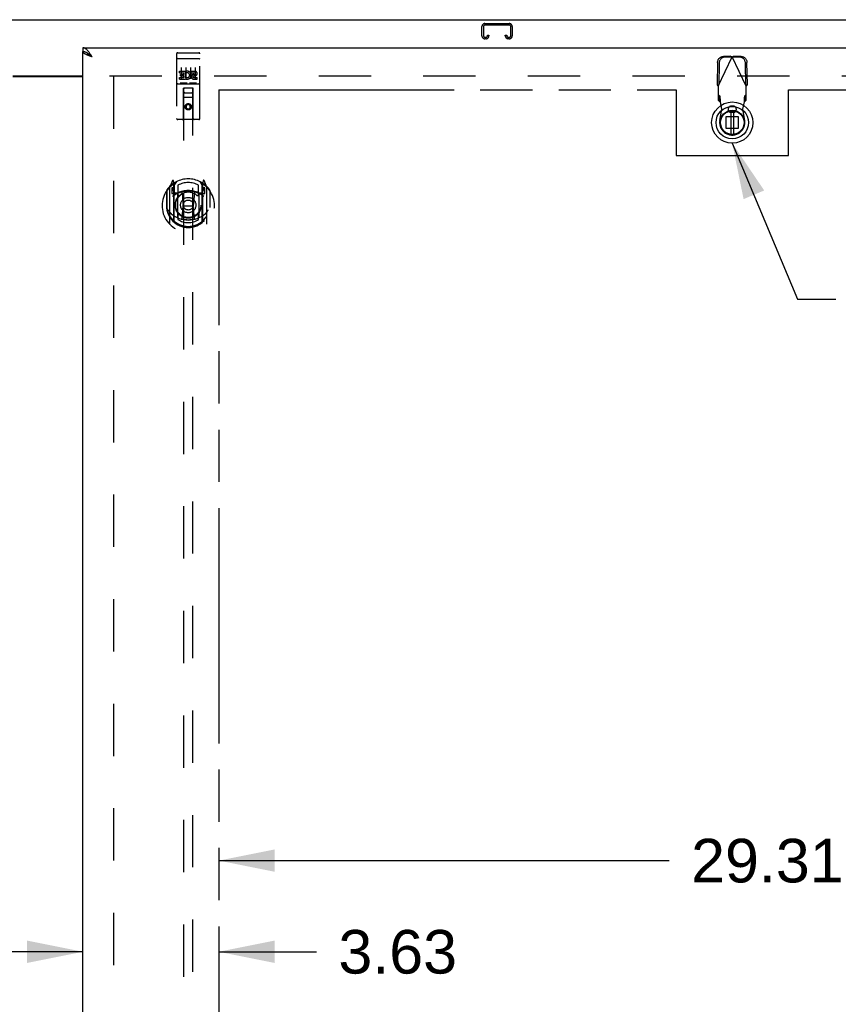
# Model space of a CAD drawing. Header units: inches. Extents: x 0 to 254, y 0 to 164.
# Tile 12 of 21: x 81 to 103, y 99 to 125. Entities that reach past the tile are written whole.
import ezdxf

# ---------------------------------------------------------------- set-up
doc = ezdxf.new("R2010")
doc.units = ezdxf.units.IN
doc.header["$LTSCALE"] = 13.971264
doc.header["$MEASUREMENT"] = 0
doc.linetypes.add('HIDDEN', pattern=[0.2, 0.1, -0.1])
doc.linetypes.add('PHANTOM', pattern=[0.8, 0.45, -0.05, 0.1, -0.05, 0.1, -0.05])
doc.layers.get('0').update_dxf_attribs({"linetype": 'CONTINUOUS'})
for name, color, linetype in [('02___PRT_ALL_AXES', 7, 'CONTINUOUS'), ('AVAILABLE_DOOR_SPACE', 7, 'CONTINUOUS'), ('DEFAULT_2', 8, 'HIDDEN'), ('DIMENSIONS', 7, 'CONTINUOUS')]:
    doc.layers.add(name, color=color, linetype=linetype)
doc.styles.get("Standard").update_dxf_attribs({"font": 'arial.ttf'})
doc.dimstyles.new('DIMSTYLE_2', dxfattribs={"dimtxt": 1.165517, "dimasz": 1.494253, "dimexe": 0.09, "dimexo": 0.07, "dimgap": 0.039, "dimtad": 0, "dimtih": 1, "dimtoh": 1, "dimzin": 4, "dimdsep": 46, "dimtxsty": 'Standard', "dimblk": '_FILLED', "dimblk1": '_FILLED', "dimblk2": '_FILLED', "dimcen": 0.09, "dimazin": 1, "dimtfac": 1, "dimtdec": 3, "dimtofl": 0, "dimtmove": 0, "dimatfit": 3, "dimldrblk": '_FILLED', "dimfxl": 1, "dimtolj": 1, "dimtzin": 4, "dimarcsym": 0})
doc.dimstyles.get("Standard").update_dxf_attribs({"dimtxt": 1.270115, "dimasz": 1.494253, "dimexe": 0.09, "dimexo": 0.07, "dimgap": 0.09, "dimtad": 0, "dimtih": 1, "dimtoh": 1, "dimdec": 3, "dimzin": 4, "dimdsep": 46, "dimtxsty": 'Standard', "dimblk": '_FILLED', "dimblk1": '_FILLED', "dimblk2": '_FILLED', "dimcen": 0.09, "dimadec": 3, "dimazin": 1, "dimtp": 0.001, "dimtm": 0.001, "dimtfac": 1, "dimtdec": 3, "dimtofl": 0, "dimtmove": 0, "dimatfit": 3, "dimldrblk": '_FILLED', "dimfxl": 1, "dimtolj": 1, "dimtzin": 4, "dimarcsym": 0})

# ---------------------------------------------------------------- blocks, each defined once
blk = doc.blocks.new('_FILLED')
at = {"color": 0, "linetype": 'ByBlock'}
blk.add_solid([(0, 0), (-1, 0.2), (-1, -0.2)], dxfattribs=at)
blk = doc.blocks.new('*D7')
at = {"layer": 'DIMENSIONS', "color": 2, "linetype": 'Continuous'}
for p, q in [((86.68, 102.675), (98.717, 102.675)), ((115.992, 102.675), (103.955, 102.675))]:
    blk.add_line(p, q, dxfattribs=at)
at = {"layer": 'DIMENSIONS', "color": 2, "linetype": 'Continuous', "xscale": 1.4942528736, "yscale": 1.4942528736, "zscale": 1.4942528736, "rotation": 180}
blk.add_blockref('_FILLED', (86.68, 102.675), dxfattribs=at)
at = {"layer": 'DIMENSIONS', "color": 2, "linetype": 'Continuous', "xscale": 1.4942528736, "yscale": 1.4942528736, "zscale": 1.4942528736}
blk.add_blockref('_FILLED', (115.992, 102.675), dxfattribs=at)
at = {"layer": 'DIMENSIONS', "color": 2, "linetype": 'Continuous', "insert": (101.336, 103.257), "char_height": 1.1655, "width": 4.07281, "attachment_point": 2, "line_spacing_factor": 0.9}
blk.add_mtext('29.31', dxfattribs=at)
blk = doc.blocks.new('*D10')
at = {"layer": 'DIMENSIONS', "color": 2, "linetype": 'Continuous'}
for p, q in [((77.555, 96.447), (74.909, 96.447)), ((81.18, 96.447), (84.168, 96.447))]:
    blk.add_line(p, q, dxfattribs=at)
at = {"layer": 'DIMENSIONS', "color": 2, "linetype": 'Continuous', "xscale": 1.4942528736, "yscale": 1.4942528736, "zscale": 1.4942528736}
blk.add_blockref('_FILLED', (77.555, 96.447), dxfattribs=at)
at = {"layer": 'DIMENSIONS', "color": 2, "linetype": 'Continuous', "xscale": 1.4942528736, "yscale": 1.4942528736, "zscale": 1.4942528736, "rotation": 180}
blk.add_blockref('_FILLED', (81.18, 96.447), dxfattribs=at)
at = {"layer": 'DIMENSIONS', "color": 2, "linetype": 'Continuous', "insert": (74.326, 97.03), "char_height": 1.1655, "width": 3.16726, "attachment_point": 3, "line_spacing_factor": 0.9}
blk.add_mtext('3.63', dxfattribs=at)
blk = doc.blocks.new('*D18')
at = {"layer": 'DIMENSIONS', "color": 2, "linetype": 'Continuous'}
for p, q in [((83.055, 100.238), (80.066, 100.238)), ((86.68, 100.238), (89.295, 100.238))]:
    blk.add_line(p, q, dxfattribs=at)
at = {"layer": 'DIMENSIONS', "color": 2, "linetype": 'Continuous', "xscale": 1.4942528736, "yscale": 1.4942528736, "zscale": 1.4942528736}
blk.add_blockref('_FILLED', (83.055, 100.238), dxfattribs=at)
at = {"layer": 'DIMENSIONS', "color": 2, "linetype": 'Continuous', "xscale": 1.4942528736, "yscale": 1.4942528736, "zscale": 1.4942528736, "rotation": 180}
blk.add_blockref('_FILLED', (86.68, 100.238), dxfattribs=at)
at = {"layer": 'DIMENSIONS', "color": 2, "linetype": 'Continuous', "insert": (89.878, 100.821), "char_height": 1.1655, "width": 3.16726, "attachment_point": 1, "line_spacing_factor": 0.9}
blk.add_mtext('3.63', dxfattribs=at)

msp = doc.modelspace()

# ---------------------------------------------------------------- linework, layer by layer
at = {"color": 7, "linetype": 'Continuous'}
for p, q in [((46.169, 125.147), (118.065, 125.147)), ((83.055, 124.397), (83.055, 124.293)), ((83.178, 124.252), (83.168, 124.258)), ((81.18, 123.647), (83.055, 123.647))]:
    msp.add_line(p, q, dxfattribs=at)
at = {"color": 3, "linetype": 'Continuous'}
for p, q in [((83.055, 124.397), (117.742, 124.397)), ((83.055, 54.001), (83.055, 124.293)), ((81.18, 123.632), (83.055, 123.632))]:
    msp.add_line(p, q, dxfattribs=at)
at = {"color": 6, "linetype": 'Continuous'}
for p, q in [((100.359, 122.71), (100.359, 122.085)), ((100.438, 122.085), (100.438, 122.71))]:
    msp.add_line(p, q, dxfattribs=at)
at = {"color": 3, "linetype": 'Continuous'}
for points in [[(83.209, 124.288), (83.198, 124.301), (83.188, 124.314), (83.178, 124.325), (83.168, 124.336), (83.157, 124.347), (83.147, 124.356), (83.137, 124.364), (83.126, 124.372), (83.116, 124.379), (83.106, 124.384), (83.096, 124.389), (83.085, 124.393), (83.075, 124.395), (83.065, 124.397), (83.055, 124.397)], [(83.164, 124.204), (83.151, 124.21), (83.139, 124.216), (83.127, 124.222), (83.116, 124.228), (83.106, 124.234), (83.096, 124.24), (83.088, 124.246), (83.08, 124.252), (83.073, 124.258), (83.068, 124.264), (83.063, 124.27), (83.059, 124.276), (83.057, 124.282), (83.055, 124.288), (83.055, 124.293)], [(83.301, 124.151), (83.269, 124.163), (83.253, 124.169), (83.237, 124.175), (83.222, 124.181), (83.207, 124.187), (83.192, 124.193), (83.178, 124.198), (83.164, 124.204)], [(83.301, 124.151), (83.291, 124.167), (83.281, 124.183), (83.27, 124.199), (83.26, 124.215), (83.25, 124.23), (83.239, 124.245), (83.229, 124.26), (83.219, 124.274), (83.209, 124.288)]]:
    msp.add_lwpolyline(points, dxfattribs=at)
at = {"color": 7, "linetype": 'Continuous'}
for points in [[(83.168, 124.258), (83.157, 124.264), (83.147, 124.269), (83.137, 124.274), (83.126, 124.279), (83.116, 124.283), (83.106, 124.286), (83.096, 124.289), (83.085, 124.291), (83.075, 124.292), (83.065, 124.293), (83.055, 124.293)], [(83.301, 124.151), (83.29, 124.158), (83.279, 124.165), (83.268, 124.172), (83.257, 124.179), (83.247, 124.187), (83.236, 124.194), (83.227, 124.201), (83.217, 124.208), (83.209, 124.215), (83.2, 124.222), (83.193, 124.229), (83.186, 124.236), (83.18, 124.244), (83.174, 124.251), (83.17, 124.256)], [(83.301, 124.151), (83.291, 124.16), (83.281, 124.17), (83.27, 124.179), (83.26, 124.188), (83.25, 124.197), (83.239, 124.206), (83.229, 124.214), (83.219, 124.222), (83.209, 124.23), (83.198, 124.238), (83.188, 124.245), (83.178, 124.252)]]:
    msp.add_lwpolyline(points, dxfattribs=at)
for radius in [0.551, 0.433, 0.329, 0.317]:
    msp.add_circle((100.398, 122.397), radius, dxfattribs=at)
at = {"color": 6, "linetype": 'Continuous'}
msp.add_circle((100.398, 122.397), 0.315, dxfattribs=at)
at = {"layer": '02___PRT_ALL_AXES', "color": 8, "linetype": 'HIDDEN'}
for p, q in [((85.585, 124.265), (86.15, 124.265)), ((85.635, 123.73), (85.635, 123.772)), ((85.635, 123.772), (85.791, 123.772)), ((85.635, 123.73), (85.749, 123.73)), ((85.657, 123.645), (85.657, 123.687)), ((85.657, 123.687), (85.749, 123.687)), ((85.749, 123.687), (85.749, 123.73)), ((85.791, 123.595), (85.791, 123.772)), ((85.816, 123.724), (85.799, 123.763)), ((85.948, 123.73), (85.948, 123.772)), ((85.948, 123.772), (86.04, 123.772)), ((85.948, 123.73), (86.04, 123.73)), ((86.012, 123.686), (86.04, 123.686)), ((85.585, 123.437), (86.15, 123.437)), ((85.635, 123.559), (85.635, 123.601)), ((85.635, 123.601), (85.749, 123.601)), ((85.635, 123.559), (85.791, 123.559)), ((85.657, 123.645), (85.749, 123.645)), ((85.749, 123.601), (85.749, 123.645)), ((85.791, 123.595), (85.804, 123.613)), ((85.791, 123.559), (85.791, 123.571)), ((85.795, 123.569), (85.791, 123.571)), ((86.008, 123.645), (86.054, 123.645)), ((86.012, 123.601), (86.104, 123.601)), ((86.012, 123.559), (86.104, 123.559)), ((86.104, 123.559), (86.104, 123.601))]:
    msp.add_line(p, q, dxfattribs=at)
msp.add_circle((85.867, 122.82), 0.085, dxfattribs=at)
for centre, radius, start, end in [((85.841, 123.665), 0.107, 244.2636, 113.4027), ((85.841, 123.665), 0.0639, 234.8895, 113.4026), ((86.012, 123.622), 0.0635, 90, 270), ((86.04, 123.708), 0.0644, 282.2995, 90.0775), ((86.04, 123.708), 0.0219, 269.9011, 90), ((86.012, 123.623), 0.0219, 100.307, 270)]:
    msp.add_arc(centre, radius, start, end, dxfattribs=at)
at = {"layer": 'AVAILABLE_DOOR_SPACE', "color": 4, "linetype": 'PHANTOM'}
for p, q in [((86.68, 123.272), (86.68, 90.022)), ((86.68, 123.272), (98.898, 123.272)), ((98.898, 123.272), (98.898, 121.522)), ((101.898, 121.522), (101.898, 123.272)), ((101.898, 123.272), (115.992, 123.272)), ((98.898, 121.522), (101.898, 121.522))]:
    msp.add_line(p, q, dxfattribs=at)
at = {"layer": 'DEFAULT_2', "color": 8, "linetype": 'HIDDEN'}
for p, q in [((93.791, 125.043), (94.443, 125.043)), ((94.443, 125.003), (93.791, 125.003)), ((93.711, 124.717), (93.711, 124.963)), ((93.751, 124.963), (93.751, 124.717)), ((93.858, 124.717), (93.858, 124.731)), ((93.858, 124.731), (93.898, 124.731)), ((93.898, 124.731), (93.898, 124.717)), ((94.336, 124.717), (94.336, 124.731)), ((94.336, 124.731), (94.376, 124.731)), ((94.376, 124.731), (94.376, 124.717)), ((94.483, 124.717), (94.483, 124.963)), ((94.523, 124.963), (94.523, 124.717)), ((93.791, 124.677), (93.818, 124.677)), ((93.818, 124.637), (93.791, 124.637)), ((94.416, 124.677), (94.443, 124.677)), ((94.443, 124.637), (94.416, 124.637)), ((85.555, 124.235), (85.555, 122.51)), ((85.65, 124.265), (85.835, 124.265)), ((85.9, 124.265), (86.085, 124.265)), ((86.18, 122.51), (86.18, 124.235)), ((85.571, 124.106), (85.57, 124.106)), ((85.572, 124.106), (85.571, 124.106)), ((85.573, 124.106), (85.572, 124.106)), ((85.574, 124.106), (85.573, 124.106)), ((85.574, 124.107), (85.574, 124.106)), ((85.575, 124.107), (85.574, 124.107)), ((85.576, 124.107), (85.575, 124.107)), ((85.577, 124.107), (85.576, 124.107)), ((85.578, 124.107), (85.577, 124.107)), ((85.578, 124.107), (85.578, 124.107)), ((85.579, 124.107), (85.578, 124.107)), ((85.58, 124.107), (85.579, 124.107)), ((85.581, 124.107), (85.58, 124.107)), ((85.582, 124.107), (85.581, 124.107)), ((85.582, 124.107), (85.582, 124.107)), ((85.583, 124.107), (85.582, 124.107)), ((85.584, 124.107), (85.583, 124.107)), ((85.584, 124.107), (86.15, 124.107)), ((86.15, 124.107), (86.15, 124.107)), ((86.15, 124.107), (86.151, 124.107)), ((86.151, 124.107), (86.152, 124.107)), ((86.152, 124.107), (86.153, 124.107)), ((86.153, 124.107), (86.154, 124.107)), ((86.154, 124.107), (86.155, 124.107)), ((86.155, 124.107), (86.155, 124.107)), ((86.155, 124.107), (86.156, 124.107)), ((86.156, 124.107), (86.157, 124.107)), ((86.157, 124.107), (86.158, 124.107)), ((86.158, 124.107), (86.159, 124.107)), ((86.159, 124.107), (86.16, 124.107)), ((86.16, 124.107), (86.16, 124.106)), ((86.16, 124.106), (86.161, 124.106)), ((86.161, 124.106), (86.162, 124.106)), ((86.162, 124.106), (86.163, 124.106)), ((100.006, 124.006), (99.996, 123.416)), ((100.024, 123.368), (100.398, 124.155)), ((100.048, 123.987), (100.038, 123.396)), ((100.354, 124.169), (100.161, 124.165)), ((100.395, 124.149), (100.202, 124.146)), ((100.354, 124.169), (100.368, 124.164)), ((100.354, 124.169), (100.395, 124.149)), ((100.368, 124.164), (100.383, 124.16)), ((100.383, 124.16), (100.398, 124.155)), ((100.398, 124.155), (100.421, 124.162)), ((100.772, 123.368), (100.398, 124.155)), ((100.401, 124.149), (100.443, 124.169)), ((100.594, 124.146), (100.401, 124.149)), ((100.636, 124.165), (100.443, 124.169)), ((100.759, 123.396), (100.749, 123.987)), ((100.801, 123.416), (100.79, 124.006)), ((85.68, 123.874), (85.68, 123.568)), ((85.805, 123.874), (85.805, 123.568)), ((85.93, 123.874), (85.93, 123.568)), ((86.055, 123.874), (86.055, 123.568)), ((83.763, 123.647), (116.367, 123.647)), ((83.867, 123.632), (83.867, 54.662)), ((85.585, 123.437), (86.15, 123.437)), ((85.828, 123.453), (85.656, 123.453)), ((86.078, 123.453), (85.906, 123.453)), ((100.038, 123.396), (99.996, 123.416)), ((100.801, 123.416), (100.759, 123.396)), ((85.737, 122.51), (85.741, 123.32)), ((85.742, 123.32), (85.741, 123.32)), ((85.742, 123.32), (85.742, 91.318)), ((85.992, 123.32), (85.742, 123.32)), ((85.782, 123.195), (85.952, 123.195)), ((85.992, 91.318), (85.992, 123.32)), ((85.994, 123.32), (85.992, 123.32)), ((85.997, 122.51), (85.994, 123.32)), ((100.024, 123.368), (100.024, 122.994)), ((100.07, 123.108), (100.024, 123.149)), ((100.772, 123.149), (100.726, 123.108)), ((100.772, 122.994), (100.772, 123.368)), ((85.995, 123.07), (85.74, 123.07)), ((85.867, 122.892), (85.805, 122.856)), ((85.867, 122.892), (85.867, 122.88)), ((85.93, 122.856), (85.867, 122.892)), ((100.024, 122.994), (100.07, 122.953)), ((100.07, 122.953), (100.07, 123.108)), ((100.123, 122.752), (100.085, 122.949)), ((100.712, 122.949), (100.674, 122.752)), ((100.726, 123.108), (100.726, 122.953)), ((100.726, 122.953), (100.772, 122.994)), ((85.805, 122.856), (85.805, 122.784)), ((85.805, 122.856), (85.815, 122.85)), ((85.805, 122.784), (85.815, 122.789)), ((85.805, 122.784), (85.867, 122.747)), ((85.867, 122.88), (85.815, 122.85)), ((85.815, 122.85), (85.815, 122.789)), ((85.815, 122.789), (85.867, 122.759)), ((85.92, 122.85), (85.867, 122.88)), ((85.867, 122.759), (85.92, 122.789)), ((85.867, 122.747), (85.93, 122.784)), ((85.867, 122.747), (85.867, 122.759)), ((85.93, 122.856), (85.92, 122.85)), ((85.92, 122.789), (85.92, 122.85)), ((85.93, 122.784), (85.92, 122.789)), ((85.93, 122.784), (85.93, 122.856)), ((100.069, 122.457), (100.123, 122.752)), ((100.422, 122.838), (100.375, 122.838)), ((100.422, 122.665), (100.375, 122.665)), ((100.674, 122.752), (100.728, 122.457)), ((86.15, 122.48), (85.585, 122.48)), ((100.239, 122.238), (100.239, 122.557)), ((100.239, 122.557), (100.558, 122.557)), ((100.558, 122.557), (100.558, 122.238)), ((100.558, 122.238), (100.239, 122.238)), ((85.442, 120.846), (85.371, 120.67)), ((85.485, 120.762), (85.47, 120.843)), ((85.492, 120.715), (85.562, 120.824)), ((86.172, 120.824), (86.242, 120.715)), ((86.264, 120.843), (86.25, 120.762)), ((86.363, 120.67), (86.293, 120.846)), ((85.285, 120.564), (85.285, 120.176)), ((85.292, 120.587), (85.292, 120.129)), ((85.367, 120.66), (85.367, 119.692)), ((85.425, 120.655), (85.425, 120.505)), ((85.492, 120.655), (85.425, 120.655)), ((85.433, 120.647), (85.462, 120.601)), ((85.464, 120.766), (85.463, 120.766)), ((85.463, 120.766), (85.463, 120.766)), ((85.463, 120.766), (85.463, 120.766)), ((85.485, 119.746), (85.485, 120.762)), ((85.492, 119.771), (85.492, 120.774)), ((85.495, 120.749), (85.495, 120.542)), ((85.515, 120.522), (85.58, 120.522)), ((85.592, 120.727), (85.592, 120.475)), ((85.704, 120.52), (85.735, 120.176)), ((86.03, 120.52), (86, 120.176)), ((86.142, 120.475), (86.142, 120.727)), ((86.154, 120.522), (86.22, 120.522)), ((86.24, 120.542), (86.24, 120.749)), ((86.242, 119.771), (86.242, 120.774)), ((86.31, 120.655), (86.242, 120.655)), ((86.25, 120.762), (86.25, 119.746)), ((86.271, 120.766), (86.267, 120.769)), ((86.272, 120.601), (86.301, 120.647)), ((86.31, 120.505), (86.31, 120.655)), ((86.367, 119.692), (86.367, 120.66)), ((86.442, 120.587), (86.442, 120.129)), ((86.45, 120.176), (86.45, 120.564)), ((85.425, 120.505), (85.485, 120.505)), ((85.585, 120.504), (85.512, 120.504)), ((85.585, 119.863), (85.585, 120.494)), ((86.222, 120.504), (86.15, 120.504)), ((86.15, 120.494), (86.15, 119.863)), ((86.25, 120.505), (86.31, 120.505)), ((85.285, 120.176), (85.3, 120.176)), ((85.292, 120.129), (85.292, 120.127)), ((85.704, 119.837), (85.735, 120.176)), ((85.735, 120.176), (86, 120.176)), ((86.03, 119.837), (86, 120.176)), ((86.45, 120.176), (86.435, 120.176)), ((86.442, 120.129), (86.442, 120.127)), ((85.592, 119.913), (85.592, 119.811)), ((86.142, 119.811), (86.142, 119.913))]:
    msp.add_line(p, q, dxfattribs=at)
for points in [[(85.57, 124.106), (85.57, 124.106), (85.57, 124.106), (85.569, 124.106), (85.569, 124.106), (85.569, 124.106), (85.568, 124.106), (85.568, 124.106), (85.568, 124.106), (85.567, 124.106), (85.567, 124.106), (85.567, 124.105), (85.566, 124.105), (85.566, 124.105), (85.566, 124.105), (85.565, 124.105), (85.565, 124.105), (85.565, 124.105), (85.564, 124.105), (85.564, 124.105), (85.564, 124.105), (85.563, 124.105), (85.563, 124.105), (85.563, 124.105), (85.563, 124.105), (85.562, 124.104), (85.562, 124.104), (85.562, 124.104), (85.561, 124.104), (85.561, 124.104), (85.561, 124.104), (85.561, 124.104), (85.56, 124.104), (85.56, 124.104), (85.56, 124.104), (85.56, 124.104), (85.559, 124.104), (85.559, 124.103), (85.559, 124.103), (85.559, 124.103), (85.559, 124.103), (85.558, 124.103), (85.558, 124.103), (85.558, 124.103), (85.558, 124.103), (85.558, 124.103), (85.557, 124.103), (85.557, 124.103), (85.557, 124.102), (85.557, 124.102), (85.557, 124.102), (85.557, 124.102), (85.556, 124.102), (85.556, 124.102), (85.556, 124.102), (85.556, 124.102), (85.556, 124.102), (85.556, 124.102), (85.556, 124.101), (85.556, 124.101), (85.555, 124.101), (85.555, 124.101), (85.555, 124.101), (85.555, 124.101), (85.555, 124.101), (85.555, 124.101), (85.555, 124.101), (85.555, 124.101), (85.555, 124.1), (85.555, 124.1), (85.555, 124.1), (85.555, 124.1), (85.555, 124.1), (85.555, 124.1), (85.555, 124.1), (85.555, 124.1), (85.555, 124.1), (85.555, 124.1)], [(86.163, 124.106), (86.163, 124.106), (86.164, 124.106), (86.164, 124.106), (86.164, 124.106), (86.165, 124.106), (86.165, 124.106), (86.166, 124.106), (86.166, 124.106), (86.166, 124.106), (86.167, 124.106), (86.167, 124.106), (86.167, 124.106), (86.168, 124.105), (86.168, 124.105), (86.168, 124.105), (86.169, 124.105), (86.169, 124.105), (86.169, 124.105), (86.17, 124.105), (86.17, 124.105), (86.17, 124.105), (86.171, 124.105), (86.171, 124.105), (86.171, 124.105), (86.171, 124.105), (86.172, 124.105), (86.172, 124.104), (86.172, 124.104), (86.173, 124.104), (86.173, 124.104), (86.173, 124.104), (86.173, 124.104), (86.174, 124.104), (86.174, 124.104), (86.174, 124.104), (86.174, 124.104), (86.175, 124.104), (86.175, 124.104), (86.175, 124.103), (86.175, 124.103), (86.175, 124.103), (86.176, 124.103), (86.176, 124.103), (86.176, 124.103), (86.176, 124.103), (86.176, 124.103), (86.177, 124.103), (86.177, 124.103), (86.177, 124.103), (86.177, 124.102), (86.177, 124.102), (86.177, 124.102), (86.178, 124.102), (86.178, 124.102), (86.178, 124.102), (86.178, 124.102), (86.178, 124.102), (86.178, 124.102), (86.178, 124.102), (86.179, 124.101), (86.179, 124.101), (86.179, 124.101), (86.179, 124.101), (86.179, 124.101), (86.179, 124.101), (86.179, 124.101), (86.179, 124.101), (86.179, 124.101), (86.179, 124.101), (86.179, 124.1), (86.179, 124.1), (86.179, 124.1), (86.179, 124.1), (86.18, 124.1), (86.18, 124.1), (86.18, 124.1), (86.18, 124.1), (86.18, 124.1), (86.18, 124.1)], [(100.006, 124.006), (100.007, 124.022), (100.01, 124.037), (100.014, 124.052), (100.019, 124.066), (100.026, 124.08), (100.033, 124.094), (100.042, 124.106), (100.053, 124.118), (100.064, 124.128), (100.076, 124.137), (100.089, 124.146), (100.102, 124.152), (100.117, 124.158), (100.131, 124.162), (100.146, 124.164), (100.161, 124.165)], [(100.202, 124.146), (100.187, 124.145), (100.173, 124.142), (100.158, 124.138), (100.144, 124.133), (100.13, 124.126), (100.118, 124.118), (100.105, 124.108), (100.094, 124.098), (100.084, 124.086), (100.075, 124.074), (100.067, 124.061), (100.06, 124.047), (100.055, 124.032), (100.051, 124.017), (100.049, 124.002), (100.048, 123.987)], [(100.421, 124.162), (100.436, 124.167), (100.443, 124.169)], [(100.749, 123.987), (100.748, 124.002), (100.745, 124.017), (100.742, 124.032), (100.736, 124.047), (100.73, 124.061), (100.722, 124.074), (100.713, 124.086), (100.703, 124.098), (100.691, 124.108), (100.679, 124.118), (100.666, 124.126), (100.653, 124.133), (100.639, 124.138), (100.624, 124.142), (100.609, 124.145), (100.594, 124.146)], [(100.636, 124.165), (100.651, 124.164), (100.666, 124.162), (100.68, 124.158), (100.694, 124.152), (100.708, 124.146), (100.721, 124.137), (100.733, 124.128), (100.744, 124.118), (100.754, 124.106), (100.763, 124.094), (100.771, 124.08), (100.778, 124.066), (100.783, 124.052), (100.787, 124.037), (100.789, 124.022), (100.79, 124.006)], [(85.656, 123.453), (85.656, 123.453), (85.656, 123.453), (85.656, 123.453), (85.655, 123.453), (85.655, 123.453), (85.655, 123.453), (85.655, 123.453), (85.655, 123.453), (85.654, 123.453), (85.654, 123.453), (85.654, 123.453), (85.654, 123.453), (85.654, 123.453), (85.654, 123.453), (85.653, 123.453), (85.653, 123.453), (85.653, 123.453), (85.653, 123.453), (85.653, 123.453), (85.653, 123.453), (85.652, 123.453), (85.652, 123.453), (85.652, 123.453), (85.652, 123.453), (85.652, 123.453), (85.652, 123.453), (85.652, 123.453), (85.651, 123.453), (85.651, 123.454), (85.651, 123.454), (85.651, 123.454), (85.651, 123.454), (85.651, 123.454), (85.651, 123.454), (85.651, 123.454), (85.651, 123.454), (85.65, 123.454), (85.65, 123.454), (85.65, 123.454), (85.65, 123.454), (85.65, 123.454), (85.65, 123.454), (85.65, 123.454), (85.65, 123.454), (85.65, 123.454), (85.65, 123.454)], [(85.835, 123.454), (85.835, 123.454), (85.834, 123.454), (85.834, 123.454), (85.834, 123.454), (85.834, 123.454), (85.834, 123.454), (85.834, 123.454), (85.834, 123.454), (85.834, 123.454), (85.834, 123.454), (85.834, 123.454), (85.833, 123.454), (85.833, 123.454), (85.833, 123.454), (85.833, 123.454), (85.833, 123.454), (85.833, 123.454), (85.833, 123.453), (85.833, 123.453), (85.832, 123.453), (85.832, 123.453), (85.832, 123.453), (85.832, 123.453), (85.832, 123.453), (85.832, 123.453), (85.832, 123.453), (85.831, 123.453), (85.831, 123.453), (85.831, 123.453), (85.831, 123.453), (85.831, 123.453), (85.831, 123.453), (85.831, 123.453), (85.83, 123.453), (85.83, 123.453), (85.83, 123.453), (85.83, 123.453), (85.83, 123.453), (85.829, 123.453), (85.829, 123.453), (85.829, 123.453), (85.829, 123.453), (85.829, 123.453), (85.828, 123.453), (85.828, 123.453)], [(85.906, 123.453), (85.906, 123.453), (85.906, 123.453), (85.906, 123.453), (85.905, 123.453), (85.905, 123.453), (85.905, 123.453), (85.905, 123.453), (85.905, 123.453), (85.904, 123.453), (85.904, 123.453), (85.904, 123.453), (85.904, 123.453), (85.904, 123.453), (85.904, 123.453), (85.903, 123.453), (85.903, 123.453), (85.903, 123.453), (85.903, 123.453), (85.903, 123.453), (85.903, 123.453), (85.902, 123.453), (85.902, 123.453), (85.902, 123.453), (85.902, 123.453), (85.902, 123.453), (85.902, 123.453), (85.902, 123.453), (85.901, 123.453), (85.901, 123.454), (85.901, 123.454), (85.901, 123.454), (85.901, 123.454), (85.901, 123.454), (85.901, 123.454), (85.901, 123.454), (85.901, 123.454), (85.9, 123.454), (85.9, 123.454), (85.9, 123.454), (85.9, 123.454), (85.9, 123.454), (85.9, 123.454), (85.9, 123.454), (85.9, 123.454), (85.9, 123.454), (85.9, 123.454)], [(86.085, 123.454), (86.085, 123.454), (86.084, 123.454), (86.084, 123.454), (86.084, 123.454), (86.084, 123.454), (86.084, 123.454), (86.084, 123.454), (86.084, 123.454), (86.084, 123.454), (86.084, 123.454), (86.084, 123.454), (86.083, 123.454), (86.083, 123.454), (86.083, 123.454), (86.083, 123.454), (86.083, 123.454), (86.083, 123.454), (86.083, 123.453), (86.083, 123.453), (86.082, 123.453), (86.082, 123.453), (86.082, 123.453), (86.082, 123.453), (86.082, 123.453), (86.082, 123.453), (86.082, 123.453), (86.081, 123.453), (86.081, 123.453), (86.081, 123.453), (86.081, 123.453), (86.081, 123.453), (86.081, 123.453), (86.081, 123.453), (86.08, 123.453), (86.08, 123.453), (86.08, 123.453), (86.08, 123.453), (86.08, 123.453), (86.079, 123.453), (86.079, 123.453), (86.079, 123.453), (86.079, 123.453), (86.079, 123.453), (86.078, 123.453), (86.078, 123.453)], [(100.024, 123.368), (100.015, 123.384), (100.01, 123.392), (100.005, 123.4), (100.001, 123.408), (99.996, 123.416)], [(100.801, 123.416), (100.796, 123.408), (100.791, 123.4), (100.787, 123.392)], [(100.787, 123.392), (100.777, 123.376), (100.772, 123.368)], [(100.082, 122.996), (100.081, 123.011), (100.08, 123.026), (100.079, 123.04), (100.078, 123.052), (100.077, 123.064), (100.076, 123.075), (100.075, 123.084), (100.074, 123.092), (100.072, 123.099), (100.071, 123.104), (100.07, 123.108)], [(100.07, 122.953), (100.073, 122.952), (100.075, 122.952), (100.078, 122.951), (100.08, 122.95), (100.083, 122.95), (100.085, 122.949)], [(100.085, 122.949), (100.084, 122.965), (100.082, 122.996)], [(100.726, 123.108), (100.725, 123.104), (100.724, 123.099), (100.723, 123.092), (100.722, 123.084), (100.721, 123.075), (100.72, 123.064), (100.719, 123.052), (100.718, 123.04), (100.717, 123.026), (100.716, 123.011), (100.715, 122.996), (100.714, 122.981), (100.712, 122.949)], [(100.712, 122.949), (100.714, 122.95), (100.717, 122.95), (100.719, 122.951), (100.722, 122.952), (100.724, 122.952), (100.726, 122.953)], [(85.335, 120.063), (85.338, 120.057), (85.341, 120.052), (85.344, 120.047), (85.347, 120.043), (85.349, 120.038), (85.352, 120.034), (85.355, 120.03), (85.357, 120.026), (85.36, 120.022), (85.362, 120.019), (85.365, 120.015), (85.367, 120.012), (85.37, 120.009), (85.372, 120.006), (85.374, 120.003), (85.376, 120), (85.379, 119.997), (85.381, 119.995), (85.383, 119.992), (85.385, 119.99), (85.387, 119.987), (85.389, 119.985), (85.391, 119.983), (85.393, 119.981), (85.395, 119.979), (85.396, 119.977), (85.398, 119.975), (85.4, 119.973), (85.402, 119.971), (85.403, 119.97), (85.405, 119.968), (85.407, 119.966), (85.408, 119.965), (85.41, 119.964), (85.411, 119.962), (85.413, 119.961)], [(86.321, 119.961), (86.323, 119.962), (86.324, 119.964), (86.326, 119.965), (86.328, 119.966), (86.329, 119.968), (86.331, 119.97), (86.333, 119.971), (86.334, 119.973), (86.336, 119.975), (86.338, 119.977), (86.34, 119.979), (86.342, 119.981), (86.343, 119.983), (86.345, 119.985), (86.347, 119.987), (86.349, 119.99), (86.351, 119.992), (86.353, 119.995), (86.356, 119.997), (86.358, 120), (86.36, 120.003), (86.362, 120.006), (86.365, 120.009), (86.367, 120.012), (86.369, 120.015), (86.372, 120.019), (86.374, 120.022), (86.377, 120.026), (86.379, 120.03), (86.382, 120.034), (86.385, 120.038), (86.388, 120.043), (86.39, 120.047), (86.393, 120.052), (86.396, 120.057), (86.4, 120.063)], [(86.055, 119.819), (86.05, 119.818), (86.044, 119.816), (86.039, 119.815), (86.033, 119.814), (86.028, 119.812), (86.023, 119.811), (86.017, 119.81), (86.012, 119.809), (86.006, 119.807), (86.001, 119.806), (85.995, 119.805), (85.99, 119.804), (85.984, 119.803), (85.979, 119.802), (85.973, 119.802), (85.967, 119.801), (85.962, 119.8), (85.956, 119.799), (85.951, 119.799), (85.945, 119.798), (85.94, 119.797), (85.934, 119.797), (85.929, 119.796), (85.923, 119.796), (85.917, 119.795), (85.912, 119.795), (85.906, 119.795), (85.901, 119.794), (85.895, 119.794), (85.889, 119.794), (85.884, 119.794), (85.878, 119.794), (85.873, 119.793), (85.867, 119.793), (85.862, 119.793), (85.856, 119.794), (85.85, 119.794), (85.845, 119.794), (85.839, 119.794), (85.834, 119.794), (85.828, 119.795), (85.822, 119.795), (85.817, 119.795), (85.811, 119.796), (85.806, 119.796), (85.8, 119.797), (85.794, 119.797), (85.789, 119.798), (85.783, 119.799), (85.778, 119.799), (85.772, 119.8), (85.767, 119.801), (85.761, 119.802), (85.756, 119.802), (85.75, 119.803), (85.745, 119.804), (85.739, 119.805), (85.734, 119.806), (85.728, 119.807), (85.723, 119.809), (85.717, 119.81), (85.712, 119.811), (85.706, 119.812), (85.701, 119.814), (85.695, 119.815), (85.69, 119.816), (85.685, 119.818), (85.679, 119.819)]]:
    msp.add_lwpolyline(points, dxfattribs=at)
for centre, radius in [((85.867, 122.82), 0.0845), ((85.867, 120.194), 0.35), ((85.867, 120.194), 0.335), ((85.867, 120.194), 0.205), ((85.867, 120.194), 0.133)]:
    msp.add_circle(centre, radius, dxfattribs=at)
for centre, radius, start, end in [((93.791, 124.963), 0.08, 90, 180), ((93.791, 124.963), 0.04, 90, 180), ((94.443, 124.963), 0.08, 0, 90), ((94.443, 124.963), 0.04, 0, 90), ((93.791, 124.717), 0.08, 180, 270), ((93.791, 124.717), 0.04, 180, 270), ((93.818, 124.717), 0.08, 270, 360), ((93.818, 124.717), 0.04, 270, 360), ((94.416, 124.717), 0.08, 180, 270), ((94.416, 124.717), 0.04, 180, 270), ((94.443, 124.717), 0.08, 270, 360), ((94.443, 124.717), 0.04, 270, 360), ((85.585, 124.235), 0.03, 90, 180), ((86.15, 124.235), 0.03, 0, 90), ((85.585, 123.407), 0.03, 90, 180), ((86.15, 123.407), 0.03, 0, 90), ((85.782, 123.28), 0.04, 90, 180), ((85.782, 123.235), 0.04, 180, 270), ((85.952, 123.28), 0.04, 0, 90), ((85.952, 123.235), 0.04, 270, 360), ((100.375, 122.752), 0.0866, 90, 270), ((100.422, 122.752), 0.0866, 270, 90), ((85.585, 122.51), 0.03, 180, 270), ((85.707, 122.51), 0.03, 270, 360), ((86.027, 122.51), 0.03, 180, 270), ((86.15, 122.51), 0.03, 270, 360), ((100.398, 122.398), 0.335, 169.673, 10.327), ((85.867, 120.194), 0.7, 35.2961, 144.7039), ((85.456, 120.84), 0.015, 10, 158.1959), ((85.512, 120.774), 0.02, 121.4688, 179.9992), ((85.867, 120.194), 0.6, 62.7204, 117.2796), ((86.222, 120.774), 0.02, 0, 58.5295), ((86.279, 120.84), 0.015, 21.8041, 170), ((85.867, 120.176), 0.7, 125.5126, 54.4874), ((85.312, 120.587), 0.02, 144.7039, 180), ((85.382, 120.66), 0.015, 135.0748, 180), ((85.437, 120.65), 0.005, 90, 212.6792), ((85.867, 119.863), 0.7, 53.2319, 126.7681), ((85.472, 120.729), 0.02, 0, 125.5126), ((85.304, 120.5), 0.188, 0, 32.6792), ((85.475, 120.749), 0.02, 0, 125.2543), ((85.512, 120.524), 0.02, 180, 270), ((85.515, 120.542), 0.02, 180, 270), ((85.58, 120.542), 0.02, 270, 293.464), ((85.867, 119.881), 0.7, 66.536, 113.464), ((85.867, 120.194), 0.343, 48.8739, 131.1261), ((85.684, 120.518), 0.02, 5.0796, 105.6131), ((86.05, 120.518), 0.02, 74.3869, 174.9204), ((86.154, 120.542), 0.02, 246.536, 270), ((86.22, 120.542), 0.02, 270, 360), ((86.222, 120.524), 0.02, 270, 360), ((86.26, 120.749), 0.02, 54.7457, 180), ((86.262, 120.729), 0.02, 54.4874, 180), ((86.43, 120.5), 0.188, 147.3208, 180), ((86.297, 120.65), 0.005, 327.3208, 90), ((86.352, 120.66), 0.015, 0, 44.9252), ((86.422, 120.587), 0.02, 0, 35.2961), ((85.6, 120.494), 0.015, 112.9863, 180), ((85.622, 120.475), 0.03, 180, 311.1261), ((86.112, 120.475), 0.03, 228.8739, 360), ((86.135, 120.494), 0.015, 0, 67.0137), ((85.867, 120.178), 0.583, 180.2464, 359.7536), ((85.312, 120.129), 0.02, 180, 187.6622), ((85.867, 120.204), 0.58, 187.6622, 352.3378), ((86.422, 120.129), 0.02, 352.3378, 360), ((85.867, 120.493), 0.7, 229.529, 310.471), ((85.5, 119.746), 0.015, 180, 229.6413), ((85.512, 119.771), 0.02, 180, 230.6594), ((85.6, 119.863), 0.015, 180, 247.0137), ((85.622, 119.913), 0.03, 48.8739, 180), ((85.867, 120.204), 0.48, 235.0461, 304.9539), ((85.867, 120.194), 0.343, 228.8739, 311.1261), ((85.685, 119.838), 0.02, 254.4248, 354.9204), ((86.05, 119.838), 0.02, 185.0796, 285.5752), ((86.112, 119.913), 0.03, 0, 131.1261), ((86.135, 119.863), 0.015, 292.9863, 360), ((86.222, 119.771), 0.02, 309.3378, 359.9984), ((86.235, 119.746), 0.015, 310.3587, 360), ((85.382, 119.692), 0.015, 180, 224.9252), ((86.352, 119.692), 0.015, 315.0748, 360)]:
    msp.add_arc(centre, radius, start, end, dxfattribs=at)

# ---------------------------------------------------------------- dimensions: what is measured, and where the dimension line sits
at = {"layer": 'DIMENSIONS', "color": 2, "linetype": 'Continuous'}
for base, p1, p2, picture, middle in [((83.054599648, 100.237796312), (86.679599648, 123.272472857), (83.054599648, 124.273472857), '*D18', (91.459644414, 100.231300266)), ((86.68, 102.675), (115.992, 123.272), (86.68, 123.272), '*D7', (101.208, 102.668))]:
    dim = msp.add_linear_dim(base=base, p1=p1, p2=p2, angle=180, dimstyle='DIMSTYLE_2', dxfattribs=at)
    dim.commit()
    dim.dimension.update_dxf_attribs({"geometry": picture, "text_midpoint": middle, "dimtype": 160})
dim = msp.add_linear_dim(base=(81.179599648, 96.44688452), p1=(77.554599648, 123.272472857), p2=(81.179599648, 54.021472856), dimstyle='DIMSTYLE_2', dxfattribs=at)
dim.commit()
dim.dimension.update_dxf_attribs({"geometry": '*D10', "text_midpoint": (72.741123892, 96.440382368), "dimtype": 160})

# ---------------------------------------------------------------- leaders
at = {"layer": 'DIMENSIONS', "color": 2, "linetype": 'Continuous', "annotation_type": 0, "has_hookline": 1, "hookline_direction": 1, "text_width": 7.025}
msp.add_leader([(100.398, 121.846), (102.145, 117.682), (103.163, 117.682)], dimstyle='Standard', override={"dimtad": 0}, dxfattribs=at)

doc.saveas('drawing.dxf')
